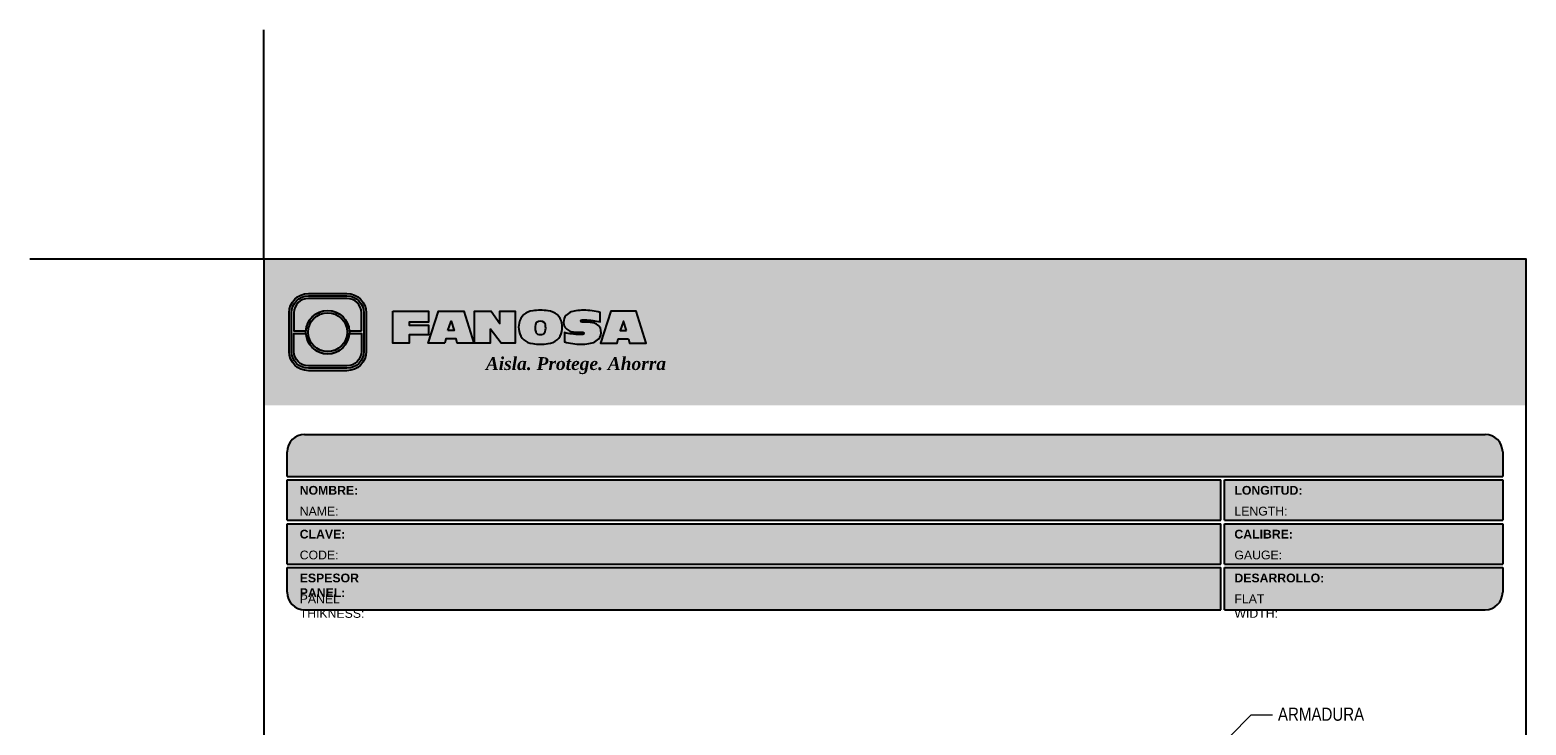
# Model space of a CAD drawing. Header units: millimetres. Extents: x 0 to 30, y 0 to 35.5.
# Tile 2 of 2: x 0 to 25.6, y 23.6 to 35.5. Entities that reach past the tile are written whole.
import ezdxf

# ---------------------------------------------------------------- set-up
doc = ezdxf.new("R2010")
doc.units = ezdxf.units.MM
doc.linetypes.add('DASHED2', pattern=[9.524999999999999, 6.35, -3.175])
doc.layers.add('TEXTO', color=7, linetype='DASHED2', lineweight=0)
doc.layers.add('TEXTO CUADRO DATOS', color=251, linetype='Continuous', lineweight=0)
doc.styles.add('Erika', font='techl___.ttf', dxfattribs={"height": 0.25})
doc.styles.get("Standard").update_dxf_attribs({"font": 'arial.ttf'})
doc.dimstyles.new('Erika', dxfattribs={"dimtxt": 0.25, "dimasz": 0.8, "dimexe": 0.5, "dimexo": 0.5, "dimgap": 0, "dimtad": 0, "dimlfac": 0.1, "dimzin": 1, "dimdsep": 46, "dimtxsty": 'Erika', "dimblk": 'DOTSMALL', "dimcen": 2.5, "dimse1": 1, "dimse2": 1, "dimclrd": 252, "dimclre": 252, "dimclrt": 256, "dimadec": 0, "dimazin": 0, "dimtfac": 1, "dimtmove": 0, "dimatfit": 3, "dimldrblk": 'DOTSMALL', "dimfxl": 1, "dimlwd": 0, "dimlwe": 0, "dimarcsym": 0})

# ---------------------------------------------------------------- blocks, each defined once
blk = doc.blocks.new('LOGO 1')
h = blk.add_hatch(color=7)
h.set_gradient(color1=(255, 255, 255), color2=(0, 0, 255), rotation=180, tint=1)
h.paths.add_polyline_path([(362.633524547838, 273.3012676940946), (362.633524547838, 270.8012676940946), (384.2235245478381, 270.8012676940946), (384.2235245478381, 273.3012676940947)])
at = {"true_color": 0xffffff}
h = blk.add_hatch(color=7, dxfattribs=at)
edge = h.paths.add_edge_path()
edge.add_arc((364.057378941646, 271.7212676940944), 0.3299999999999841, -89.99999999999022, 9.890754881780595e-12, ccw=False)
edge.add_line((364.0573789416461, 271.3912676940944), (363.3973789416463, 271.3912676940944))
edge.add_arc((363.3973789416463, 271.7212676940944), 0.3299999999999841, 179.9999999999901, 269.9999999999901, ccw=False)
edge.add_line((363.0673789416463, 271.7212676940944), (363.0673789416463, 272.3812676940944))
edge.add_arc((363.3973789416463, 272.3812676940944), 0.3299999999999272, 90, 180, ccw=False)
edge.add_line((363.3973789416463, 272.7112676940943), (364.0573789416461, 272.7112676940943))
edge.add_arc((364.0573789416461, 272.3812676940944), 0.3299999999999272, 0, 90, ccw=False)
edge.add_line((364.387378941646, 272.3812676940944), (364.387378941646, 271.7212676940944))
edge = h.paths.add_edge_path(flags=16)
edge.add_arc((364.0573789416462, 271.7212676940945), 0.2887500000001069, 269.9999999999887, 359.9999999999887, ccw=False)
edge.add_line((364.0573789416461, 271.4325176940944), (363.3973789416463, 271.4325176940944))
edge.add_arc((363.3973789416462, 271.7212676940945), 0.2887500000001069, 180.0000000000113, 270.0000000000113, ccw=False)
edge.add_line((363.1086289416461, 271.7212676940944), (363.1086289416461, 272.3812676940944))
edge.add_arc((363.3973789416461, 272.3812676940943), 0.28875000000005, 89.99999999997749, 179.9999999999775, ccw=False)
edge.add_line((363.3973789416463, 272.6700176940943), (364.0573789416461, 272.6700176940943))
edge.add_arc((364.0573789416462, 272.3812676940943), 0.28875000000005, 2.262368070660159e-11, 90.00000000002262, ccw=False)
edge.add_line((364.3461289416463, 272.3812676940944), (364.3461289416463, 271.7212676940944))
for color, points in [(30, [(364.0980555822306, 272.0718926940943), (364.3048789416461, 272.0718926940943), (364.3048789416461, 272.3812676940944, 0.4142135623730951), (364.0573789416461, 272.6287676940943), (363.3973789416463, 272.6287676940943, 0.4142135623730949), (363.1498789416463, 272.3812676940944), (363.1498789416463, 272.0718926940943), (363.3567023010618, 272.0718926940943, -0.9459053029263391)]), (170, [(364.3048789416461, 271.7212676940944), (364.3048789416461, 272.0306426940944), (364.0980555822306, 272.0306426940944, -0.9459053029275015), (363.3567023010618, 272.0306426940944), (363.1498789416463, 272.0306426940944), (363.1498789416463, 271.7212676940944, 0.4142135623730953), (363.3973789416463, 271.4737676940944), (364.057378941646, 271.4737676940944, 0.4142135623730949)])]:
    blk.add_hatch(color=color).paths.add_polyline_path(points)
h = blk.add_hatch(color=7, dxfattribs=at)
h.paths.add_polyline_path([(363.3561289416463, 272.0512676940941, 1), (364.0986289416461, 272.0512676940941, 1)])
h.paths.add_polyline_path([(364.0602079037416, 272.0512676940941, -1), (363.3945499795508, 272.0512676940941, -1)], flags=16)
h = blk.add_hatch(color=252)
h.set_gradient(color1=(132, 132, 132), rotation=70.00000000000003, tint=1, name='SPHERICAL')
h.paths.add_polyline_path([(364.0602079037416, 272.0512676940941, 1), (363.3945499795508, 272.0512676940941, 1)])
blk.add_hatch(color=7, dxfattribs=at).paths.add_polyline_path([(364.8420585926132, 272.4104305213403), (365.4501879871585, 272.4104305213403), (365.4501879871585, 272.2247109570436), (365.119665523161, 272.2247109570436), (365.119665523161, 272.1719110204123), (365.4501879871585, 272.1719110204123), (365.4501879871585, 272.00471122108), (365.119665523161, 272.00471122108), (365.119665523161, 271.8609844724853), (364.8420585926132, 271.8609844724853)])
h = blk.add_hatch(color=7, dxfattribs=at)
h.paths.add_polyline_path([(365.620750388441, 272.4104305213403), (365.4485062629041, 271.8609844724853), (365.7332546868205, 271.8609844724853), (365.7479187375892, 271.934277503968), (365.9266795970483, 271.934277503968), (365.9413436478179, 271.8609844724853), (366.2260920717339, 271.8609844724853), (366.0538479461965, 272.4104305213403)])
h.paths.add_polyline_path([(365.837299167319, 272.2366800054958), (365.8906148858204, 272.0814774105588), (365.7839834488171, 272.0814774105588)], flags=16)
h = blk.add_hatch(color=7, dxfattribs=at)
h.paths.add_polyline_path([(366.9358659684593, 272.4104305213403), (366.6709453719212, 272.4104305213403), (366.6709453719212, 272.1991139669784), (366.5221127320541, 272.4104305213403), (366.2395855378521, 272.4104305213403), (366.2395855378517, 271.8609844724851), (366.5045061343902, 271.8609844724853), (366.5045061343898, 272.1071001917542), (366.6947223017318, 271.8609844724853), (366.9358659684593, 271.8609844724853)])
h.paths.add_polyline_path([(367.4970415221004, 272.4140725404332, 0.09403921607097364), (367.2339520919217, 272.4140725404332, 0.3497782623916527), (367.0006865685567, 272.2074327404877, 0.09737279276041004), (367.0006865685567, 272.0639822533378, 0.3497782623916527), (367.2339520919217, 271.8573424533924, 0.09403921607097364), (367.4970415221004, 271.8573424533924, 0.3497782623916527), (367.7303070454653, 272.0639822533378, 0.09737279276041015), (367.7303070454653, 272.2074327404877, 0.3497782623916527)])
h.paths.add_polyline_path([(367.2999959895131, 272.2148320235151, -0.3799377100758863), (367.4309976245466, 272.2148320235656, -0.158874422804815), (367.4503779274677, 272.1817168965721, -0.1263576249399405), (367.44577155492, 272.0572845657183, -0.2142742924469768), (367.4126854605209, 272.0188340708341, -0.2226123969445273), (367.318308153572, 272.0188340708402, -0.2142742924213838), (367.2852220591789, 272.0572845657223, -0.1263576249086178), (367.2806156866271, 272.1817168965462, -0.1588744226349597)], flags=16)
h.paths.add_polyline_path([(368.0775589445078, 272.2601931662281), (368.1276424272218, 272.2601931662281, -0.05869489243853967), (368.3904870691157, 272.2278050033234), (368.3904870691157, 272.3881713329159, 0.06395994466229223), (368.1046346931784, 272.4264429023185, 0.04691611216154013), (367.9730899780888, 272.4140725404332, 0.2229690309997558), (367.7857619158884, 272.3139728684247, 0.1654172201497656), (367.7667124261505, 272.182419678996, 0.1952229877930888), (367.8161538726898, 272.1004656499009, 0.07724634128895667), (367.887655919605, 272.0635888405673, 0.08066867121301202), (367.9607834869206, 272.0517133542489), (368.0895714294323, 272.0517133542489, -1), (368.0895714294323, 272.0112218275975), (368.0394879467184, 272.0112218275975, -0.05869489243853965), (367.7766433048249, 272.0436099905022), (367.7766433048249, 271.8832436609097, 0.0639599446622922), (368.0624956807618, 271.8449720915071, 0.04691611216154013), (368.1940403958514, 271.8573424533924, 0.2229690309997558), (368.3813684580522, 271.9574421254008, 0.2091142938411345), (368.391184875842, 272.1225548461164, 0.1301021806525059), (368.3636451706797, 272.1610969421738, 0.09267767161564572), (368.2794744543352, 272.2078261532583, 0.08066867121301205), (368.2063468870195, 272.2197016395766), (368.0775589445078, 272.2197016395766, -1)])
h.paths.add_polyline_path([(369.0017330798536, 272.4104305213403), (368.5686355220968, 272.4104305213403), (368.3963913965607, 271.8609844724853), (368.6811398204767, 271.8609844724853), (368.6958038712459, 271.934277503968), (368.8745647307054, 271.934277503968), (368.8892287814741, 271.8609844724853), (369.1739772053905, 271.8609844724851)])
h.paths.add_polyline_path([(368.7851843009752, 272.2366800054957), (368.8385000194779, 272.0814774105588), (368.7318685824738, 272.0814774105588)], flags=16)
at = {"color": 7, "true_color": 0xffffff}
for points in [[(364.387378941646, 271.7212676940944, -0.414213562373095), (364.0573789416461, 271.3912676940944), (363.3973789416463, 271.3912676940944, -0.414213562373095), (363.0673789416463, 271.7212676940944), (363.0673789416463, 272.3812676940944, -0.414213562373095), (363.3973789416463, 272.7112676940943), (364.0573789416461, 272.7112676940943, -0.4142135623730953), (364.387378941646, 272.3812676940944)], [(364.3461289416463, 271.7212676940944, -0.4142135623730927), (364.0573789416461, 271.4325176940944), (363.3973789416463, 271.4325176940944, -0.4142135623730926), (363.1086289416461, 271.7212676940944), (363.1086289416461, 272.3812676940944, -0.414213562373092), (363.3973789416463, 272.6700176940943), (364.0573789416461, 272.6700176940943, -0.4142135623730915), (364.3461289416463, 272.3812676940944)], [(367.7303070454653, 272.2074327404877, 0.3497782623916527), (367.4970415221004, 272.4140725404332, 0.09403921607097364), (367.2339520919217, 272.4140725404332, 0.3497782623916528), (367.0006865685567, 272.2074327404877, 0.09737279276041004), (367.0006865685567, 272.0639822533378, 0.3497782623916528), (367.2339520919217, 271.8573424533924, 0.09403921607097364), (367.4970415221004, 271.8573424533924, 0.3497782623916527), (367.7303070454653, 272.0639822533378, 0.09737279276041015)], [(368.3637508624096, 272.1610094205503, 0.09280978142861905), (368.2794744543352, 272.2078261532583, 0.08066867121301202), (368.2063468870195, 272.2197016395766), (368.0775589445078, 272.2197016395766, -0.9999999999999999), (368.0775589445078, 272.2601931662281), (368.1276424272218, 272.2601931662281, -0.05869489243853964), (368.3904870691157, 272.2278050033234), (368.3904870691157, 272.3881713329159, 0.06395994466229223), (368.1046346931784, 272.4264429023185, 0.04691611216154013), (367.9730899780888, 272.4140725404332, 0.2229690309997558), (367.7857619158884, 272.3139728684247, 0.1654172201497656), (367.7667124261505, 272.182419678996, 0.1952229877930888), (367.8161538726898, 272.1004656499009, 0.07724634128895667), (367.887655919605, 272.0635888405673, 0.08066867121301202), (367.9607834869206, 272.0517133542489), (368.0895714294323, 272.0517133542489, -0.9999999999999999), (368.0895714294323, 272.0112218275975), (368.0394879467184, 272.0112218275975, -0.05869489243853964), (367.7766433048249, 272.0436099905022), (367.7766433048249, 271.8832436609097, 0.06395994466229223), (368.0624956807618, 271.8449720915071, 0.04691611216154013), (368.1940403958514, 271.8573424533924, 0.2229690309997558), (368.3813684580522, 271.9574421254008, 0.2091142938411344), (368.391184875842, 272.1225548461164, 0.1341802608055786)], [(367.2852220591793, 272.0572845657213, 0.2142742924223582), (367.318308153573, 272.0188340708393, 0.2226123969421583), (367.4126854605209, 272.0188340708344, 0.2142742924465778), (367.44577155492, 272.0572845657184, 0.1263576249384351), (367.4503779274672, 272.1817168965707, 0.1588744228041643), (367.4309976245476, 272.2148320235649, 0.379937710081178), (367.2999959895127, 272.2148320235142, 0.1588744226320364), (367.2806156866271, 272.1817168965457, 0.1263576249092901)]]:
    blk.add_lwpolyline(points, format="xyb", close=True, dxfattribs=at)
at = {"color": 30}
blk.add_lwpolyline([(364.3048789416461, 272.0718926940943), (364.3048789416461, 272.3812676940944, 0.414213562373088), (364.0573789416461, 272.6287676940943), (363.3973789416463, 272.6287676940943, 0.4142135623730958), (363.1498789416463, 272.3812676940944), (363.1498789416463, 272.0718926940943), (363.3567023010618, 272.0718926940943, -0.9459053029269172), (364.0980555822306, 272.0718926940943)], format="xyb", close=True, dxfattribs=at)
at = {"color": 7, "true_color": 0xffffff}
for points in [[(364.8420585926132, 272.4104305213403), (365.4501879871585, 272.4104305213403), (365.4501879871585, 272.2247109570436), (365.119665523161, 272.2247109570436), (365.119665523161, 272.1719110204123), (365.4501879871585, 272.1719110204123), (365.4501879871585, 272.00471122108), (365.119665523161, 272.00471122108), (365.119665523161, 271.8609844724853), (364.8420585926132, 271.8609844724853)], [(365.7332546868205, 271.8609844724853), (365.4485062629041, 271.8609844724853), (365.620750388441, 272.4104305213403), (366.0538479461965, 272.4104305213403), (366.2260920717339, 271.8609844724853), (365.9413436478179, 271.8609844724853), (365.9266795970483, 271.934277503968), (365.7479187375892, 271.934277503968)], [(366.5045061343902, 272.1071001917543), (366.5045061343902, 271.8609844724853), (366.2395855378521, 271.8609844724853), (366.2395855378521, 272.4104305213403), (366.5221127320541, 272.4104305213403), (366.6709453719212, 272.1991139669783), (366.6709453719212, 272.4104305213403), (366.9358659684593, 272.4104305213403), (366.9358659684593, 271.8609844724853), (366.6947223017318, 271.8609844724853)], [(368.8745647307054, 271.934277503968), (368.8892287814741, 271.8609844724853), (369.1739772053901, 271.8609844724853), (369.0017330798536, 272.4104305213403), (368.5686355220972, 272.4104305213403), (368.3963913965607, 271.8609844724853), (368.6811398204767, 271.8609844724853), (368.6958038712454, 271.934277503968)], [(365.7839834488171, 272.0814774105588), (365.837299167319, 272.2366800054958), (365.8906148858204, 272.0814774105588)], [(368.8385000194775, 272.0814774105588), (368.7851843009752, 272.2366800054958), (368.7318685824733, 272.0814774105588)]]:
    blk.add_lwpolyline(points, close=True, dxfattribs=at)
at = {"color": 170}
blk.add_lwpolyline([(363.3567023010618, 272.0306426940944, 0.9459053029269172), (364.0980555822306, 272.0306426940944), (364.3048789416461, 272.0306426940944), (364.3048789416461, 271.7212676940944, -0.4142135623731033), (364.0573789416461, 271.4737676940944), (363.3973789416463, 271.4737676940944, -0.414213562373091), (363.1498789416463, 271.7212676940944), (363.1498789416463, 272.0306426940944)], format="xyb", close=True, dxfattribs=at)
at = {"color": 7, "true_color": 0xffffff}
for radius in [0.3712499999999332, 0.332828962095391]:
    blk.add_circle((363.7273789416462, 272.0512676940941), radius, dxfattribs=at)
at = {"color": 254, "insert": (366.4315877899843, 271.623287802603), "char_height": 0.22, "width": 5.448476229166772, "attachment_point": 1}
blk.add_mtext('{\\fBookman Old Style|b1|i1|c0|p18;\\C255;\\c16777215;Aisla. Protege. Ahorra}', dxfattribs=at)
blk = doc.blocks.new('_DotSmall')
at = {"color": 0, "linetype": 'ByBlock', "const_width": 0.5}
blk.add_lwpolyline([(-0.0625, 0, 1), (0.0625, 0, 1)], format="xyb", close=True, dxfattribs=at)

msp = doc.modelspace()

# ---------------------------------------------------------------- hatches: boundary and pattern name
at = {"true_color": 0xb3b3b3}
msp.add_hatch(color=253, dxfattribs=at).paths.add_polyline_path([(25.18824155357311, 27.87273410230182), (25.18824155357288, 28.29273410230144, 0.4142135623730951), (24.88824155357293, 28.59273410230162), (4.698241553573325, 28.59273410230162, 0.4142135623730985), (4.398241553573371, 28.29273410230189), (4.398241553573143, 27.87273410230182)])
h = msp.add_hatch(color=253, dxfattribs=at)
h.paths.add_polyline_path([(4.398241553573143, 27.81273410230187), (4.398241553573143, 27.12273410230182), (20.36773302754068, 27.12273410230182), (20.36773302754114, 27.81273410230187)])
h.paths.add_polyline_path([(20.36773302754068, 26.37273410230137), (20.36773302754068, 27.06273410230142), (4.398241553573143, 27.06273410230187), (4.398241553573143, 26.37273410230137)])
h.paths.add_polyline_path([(20.36773302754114, 25.59273410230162), (20.36773302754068, 26.31273410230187), (4.398241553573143, 26.31273410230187), (4.398241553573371, 25.8927341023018, 0.4142135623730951), (4.698241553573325, 25.59273410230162)])
h.paths.add_polyline_path([(20.42773302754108, 26.31273410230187), (20.42773302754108, 25.59273410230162), (24.88824155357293, 25.59273410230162, 0.4142135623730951), (25.18824155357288, 25.8927341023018), (25.18824155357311, 26.31273410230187)])
h.paths.add_polyline_path([(20.42773302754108, 27.06273410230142), (20.42773302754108, 26.37273410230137), (25.18824155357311, 26.37273410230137), (25.18824155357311, 27.06273410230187)])
h.paths.add_polyline_path([(20.42773302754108, 27.81273410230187), (20.42773302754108, 27.12273410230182), (25.18824155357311, 27.12273410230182), (25.18824155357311, 27.81273410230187)])

# ---------------------------------------------------------------- linework, layer by layer
at = {"color": 254, "true_color": 0xe3e3e3}
for q in [(3.998241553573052, 35.51411425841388), (5.069126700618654e-06, 31.59273410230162)]:
    msp.add_line((3.998241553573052, 31.59273410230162), q, dxfattribs=at)
at = {"color": 253, "true_color": 0xb3b3b3}
for p, q in [((4.698241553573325, 28.59273410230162), (24.88824155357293, 28.59273410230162)), ((4.398241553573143, 27.87273410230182), (4.398241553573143, 28.29273410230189)), ((25.18824155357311, 28.29273410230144), (25.18824155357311, 27.87273410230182)), ((4.398241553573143, 27.87273410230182), (25.18824155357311, 27.87273410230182)), ((4.398241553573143, 27.12273410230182), (4.398241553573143, 27.81273410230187)), ((4.398241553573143, 27.81273410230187), (20.36773302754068, 27.81273410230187)), ((20.36773302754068, 27.12273410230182), (20.36773302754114, 27.81273410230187)), ((20.42773302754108, 27.81273410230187), (25.18824155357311, 27.81273410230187)), ((20.42773302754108, 27.12273410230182), (20.42773302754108, 27.81273410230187)), ((25.18824155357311, 27.81273410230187), (25.18824155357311, 27.12273410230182)), ((4.398241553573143, 27.12273410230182), (20.36773302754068, 27.12273410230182)), ((4.398241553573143, 26.37273410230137), (4.398241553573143, 27.06273410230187)), ((4.398241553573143, 27.06273410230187), (20.36773302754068, 27.06273410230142)), ((20.36773302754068, 26.37273410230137), (20.36773302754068, 27.06273410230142)), ((20.42773302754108, 27.12273410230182), (25.18824155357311, 27.12273410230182)), ((20.42773302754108, 27.06273410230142), (25.18824155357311, 27.06273410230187)), ((20.42773302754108, 26.37273410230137), (20.42773302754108, 27.06273410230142)), ((25.18824155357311, 27.06273410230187), (25.18824155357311, 26.37273410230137)), ((4.398241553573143, 26.37273410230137), (20.36773302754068, 26.37273410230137)), ((20.42773302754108, 26.37273410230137), (25.18824155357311, 26.37273410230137)), ((4.398241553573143, 25.8927341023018), (4.398241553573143, 26.31273410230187)), ((4.398241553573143, 26.31273410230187), (20.36773302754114, 26.31273410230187)), ((20.36773302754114, 25.59273410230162), (20.36773302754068, 26.31273410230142)), ((20.42773302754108, 26.31273410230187), (25.18824155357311, 26.31273410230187)), ((20.42773302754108, 25.59273410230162), (20.42773302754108, 26.31273410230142)), ((25.18824155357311, 26.31273410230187), (25.18824155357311, 25.8927341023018)), ((4.698241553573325, 25.59273410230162), (20.36773302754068, 25.59273410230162)), ((20.42773302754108, 25.59273410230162), (24.88824155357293, 25.59273410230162))]:
    msp.add_line(p, q, dxfattribs=at)
at = {"color": 254, "true_color": 0xe3e3e3}
msp.add_lwpolyline([(3.998241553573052, 3.652734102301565), (25.5882415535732, 3.652734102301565), (25.5882415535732, 31.59273410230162), (3.998241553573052, 31.59273410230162)], close=True, dxfattribs=at)
at = {"color": 253, "true_color": 0xb3b3b3}
for centre, start, end in [((4.698241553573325, 28.29273410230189), 90, 180), ((24.88824155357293, 28.29273410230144), 0, 90), ((4.698241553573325, 25.8927341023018), 180, 270), ((24.88824155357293, 25.8927341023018), 270, 0)]:
    msp.add_arc(centre, 0.3, start, end, dxfattribs=at)

# ---------------------------------------------------------------- block references
msp.add_blockref('LOGO 1', (-358.6352829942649, -241.7085335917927))

# ---------------------------------------------------------------- texts
at = {"layer": 'TEXTO', "linetype": 'ByBlock', "lineweight": 0, "insert": (21.34467333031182, 23.91783802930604), "char_height": 0.225, "attachment_point": 1, "style": 'Erika'}
msp.add_mtext('ARMADURA', dxfattribs=at)
at = {"layer": 'TEXTO CUADRO DATOS', "char_height": 0.15, "width": 0.003231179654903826, "attachment_point": 1}
for s, insert in [('{\\fArial|b1|i0|c0|p34;NOMBRE:}', (4.614243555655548, 27.71126842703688)), ('{\\fArial|b1|i0|c0|p34;LONGITUD:}', (20.60002355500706, 27.71126842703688)), ('{\\fArial|b0|i0|c0|p34;NAME:}', (4.614243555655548, 27.35459535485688)), ('{\\fArial|b0|i0|c0|p34;LENGTH:}', (20.60002355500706, 27.35459535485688)), ('{\\fArial|b1|i0|c0|p34;CLAVE:}', (4.614243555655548, 26.96126842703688)), ('{\\fArial|b1|i0|c0|p34;CALIBRE:}', (20.60002355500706, 26.96126842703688)), ('{\\fArial|b0|i0|c0|p34;CODE:}', (4.614243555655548, 26.60459535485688)), ('{\\fArial|b0|i0|c0|p34;GAUGE:}', (20.60002355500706, 26.60459535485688)), ('{\\fArial|b1|i0|c0|p34;ESPESOR PANEL:}', (4.614243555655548, 26.21126842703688)), ('{\\fArial|b1|i0|c0|p34;DESARROLLO:}', (20.60002355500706, 26.21126842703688)), ('{\\fArial|b0|i0|c0|p34;PANEL THIKNESS:}', (4.614243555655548, 25.85459535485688)), ('{\\fArial|b0|i0|c0|p34;FLAT WIDTH:}', (20.60002355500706, 25.85459535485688))]:
    msp.add_mtext(s, dxfattribs=dict(at, insert=insert))

# ---------------------------------------------------------------- leaders
at = {"layer": 'TEXTO', "linetype": 'ByBlock', "lineweight": 0}
msp.add_leader([(19.65011805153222, 22.54569953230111), (20.88725853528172, 23.79617420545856), (21.24889270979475, 23.79617420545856)], dimstyle='Erika', override={"dimgap": 0, "dimtad": 0}, dxfattribs=at)

doc.saveas('drawing.dxf')
